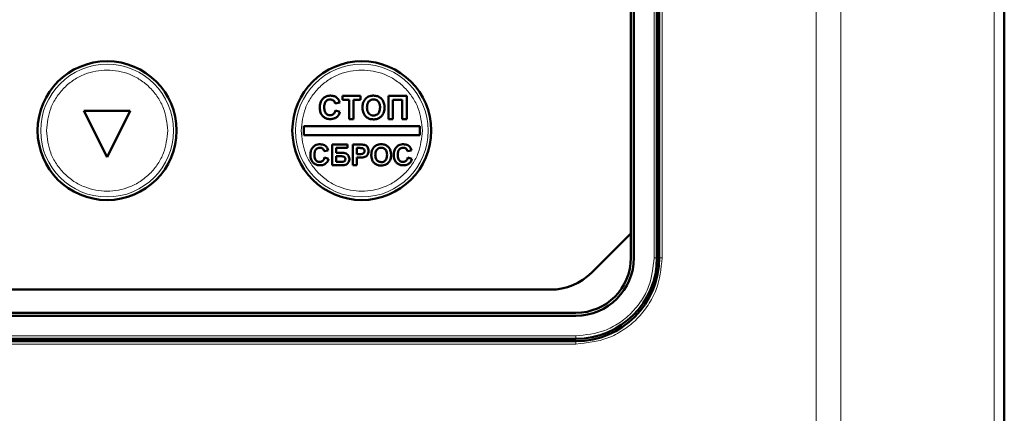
# Model space of a CAD drawing. Header units: millimetres. Extents: x 0 to 594, y 0 to 420.
# Tile 6 of 10: x 130 to 164, y 248 to 262. Entities that reach past the tile are written whole.
import ezdxf

# ---------------------------------------------------------------- set-up
doc = ezdxf.new("R2010")
doc.units = ezdxf.units.MM

msp = doc.modelspace()

# ---------------------------------------------------------------- linework, layer by layer
at = {"color": 9, "linetype": 'Continuous', "lineweight": 18}
for p, q in [((157.529, 222.926), (157.529, 304.932)), ((158.378, 222.926), (158.378, 304.932)), ((163.675, 222.926), (163.675, 304.932)), ((152.206, 294.949), (152.206, 253.749)), ((151.926, 253.749), (151.926, 264.594)), ((151.926, 253.749), (152.026, 253.749)), ((152.206, 253.749), (152.106, 253.749)), ((116.826, 251.049), (149.226, 251.049)), ((149.226, 250.769), (116.826, 250.769)), ((149.226, 250.949), (149.226, 251.049)), ((149.226, 250.769), (149.226, 250.869))]:
    msp.add_line(p, q, dxfattribs=at)
at = {"color": 7, "linetype": 'Continuous', "lineweight": 50}
for p, q in [((164.026, 222.926), (164.026, 304.932)), ((152.026, 253.749), (152.026, 264.594)), ((152.106, 264.669), (152.106, 253.749)), ((151.126, 254.597), (151.126, 264.263)), ((151.226, 264.304), (151.226, 253.749)), ((152.026, 259.949), (152.106, 259.949)), ((141.154, 259.349), (141.78, 259.349)), ((141.154, 259.215), (141.154, 259.349)), ((141.78, 259.349), (141.78, 259.215)), ((142.744, 259.349), (143.38, 259.349)), ((142.744, 258.549), (142.744, 259.349)), ((143.38, 259.349), (143.38, 258.549)), ((152.106, 259.349), (152.026, 259.349)), ((141.062, 259.123), (140.908, 259.092)), ((141.39, 259.215), (141.154, 259.215)), ((141.39, 258.549), (141.39, 259.215)), ((141.78, 259.215), (141.544, 259.215)), ((141.544, 259.215), (141.544, 258.549)), ((142.898, 259.215), (142.898, 258.549)), ((143.226, 259.215), (142.898, 259.215)), ((143.226, 258.549), (143.226, 259.215)), ((132.226, 258.829), (133.026, 257.229)), ((133.826, 258.829), (132.226, 258.829)), ((133.026, 257.229), (133.826, 258.829)), ((140.918, 258.846), (141.072, 258.795)), ((143.826, 258.309), (139.826, 258.309)), ((139.826, 258.309), (139.826, 257.989)), ((141.544, 258.549), (141.39, 258.549)), ((142.898, 258.549), (142.744, 258.549)), ((143.38, 258.549), (143.226, 258.549)), ((143.826, 257.989), (143.826, 258.309)), ((139.826, 257.989), (143.826, 257.989)), ((140.798, 256.949), (140.798, 257.669)), ((141.333, 257.669), (140.798, 257.669)), ((140.936, 257.549), (141.333, 257.549)), ((140.936, 257.383), (140.936, 257.549)), ((141.333, 257.549), (141.333, 257.669)), ((141.518, 256.949), (141.518, 257.669)), ((141.748, 257.669), (141.518, 257.669)), ((141.656, 257.549), (141.73, 257.549)), ((141.656, 257.336), (141.656, 257.549)), ((140.669, 257.466), (140.53, 257.438)), ((140.539, 257.216), (140.678, 257.17)), ((141.133, 257.383), (140.936, 257.383)), ((140.936, 257.263), (141.093, 257.263)), ((140.936, 257.069), (140.936, 257.263)), ((141.739, 257.336), (141.656, 257.336)), ((141.656, 257.216), (141.751, 257.216)), ((141.656, 256.949), (141.656, 257.216)), ((143.549, 257.466), (143.41, 257.438)), ((143.419, 257.216), (143.558, 257.17)), ((152.106, 257.349), (152.026, 257.349)), ((140.798, 256.949), (141.137, 256.949)), ((141.086, 257.069), (140.936, 257.069)), ((141.656, 256.949), (141.518, 256.949)), ((152.106, 256.749), (152.026, 256.749)), ((149.763, 253.234), (151.126, 254.597)), ((151.126, 253.749), (151.126, 254.597)), ((117.703, 252.649), (148.349, 252.649)), ((116.826, 251.849), (149.226, 251.849)), ((149.226, 251.749), (116.826, 251.749)), ((116.826, 250.949), (149.226, 250.949)), ((149.226, 250.869), (116.826, 250.869)), ((141.426, 250.869), (141.426, 250.949)), ((142.026, 250.869), (142.026, 250.949)), ((144.026, 250.869), (144.026, 250.949)), ((144.626, 250.949), (144.626, 250.869))]:
    msp.add_line(p, q, dxfattribs=at)
for centre in [(133.026, 258.149), (141.826, 258.149)]:
    msp.add_circle(centre, 2.4, dxfattribs=at)
at = {"color": 9, "linetype": 'Continuous', "lineweight": 18}
for centre in [(133.026, 258.149), (141.826, 258.149)]:
    msp.add_circle(centre, 2.295, dxfattribs=at)
at = {"color": 7, "linetype": 'Continuous', "lineweight": 50}
for centre, radius, end in [((149.226, 253.749), 1.9, 0), ((149.226, 253.749), 2, 0), ((149.226, 253.749), 2.8, 0), ((149.226, 253.749), 2.88, 0), ((148.349, 254.649), 2, 315)]:
    msp.add_arc(centre, radius, 270, end, dxfattribs=at)
at = {"color": 9, "linetype": 'Continuous', "lineweight": 18}
for points, knots in [([(130.931, 258.149), (130.959, 258.412), (131.002, 258.818), (131.263, 259.305), (131.534, 259.641), (131.869, 259.913), (132.357, 260.166), (133.026, 260.294), (133.695, 260.166), (134.183, 259.913), (134.518, 259.641), (134.789, 259.305), (135.05, 258.818), (135.093, 258.412), (135.121, 258.149)], [0, 0, 0, 0, 0.119728, 0.18418, 0.25, 0.31582, 0.380272, 0.5, 0.619728, 0.68418, 0.75, 0.81582, 0.880272, 1, 1, 1, 1]), ([(139.731, 258.149), (139.759, 258.412), (139.802, 258.818), (140.063, 259.305), (140.334, 259.641), (140.669, 259.913), (141.157, 260.166), (141.826, 260.294), (142.495, 260.166), (142.983, 259.913), (143.318, 259.641), (143.589, 259.305), (143.85, 258.818), (143.893, 258.412), (143.921, 258.149)], [0, 0, 0, 0, 0.119728, 0.18418, 0.25, 0.31582, 0.380272, 0.5, 0.619728, 0.68418, 0.75, 0.81582, 0.880272, 1, 1, 1, 1]), ([(135.121, 258.149), (135.093, 257.885), (135.05, 257.48), (134.789, 256.992), (134.518, 256.657), (134.183, 256.385), (133.695, 256.132), (133.026, 256.003), (132.357, 256.132), (131.869, 256.385), (131.534, 256.657), (131.263, 256.992), (131.002, 257.48), (130.959, 257.885), (130.931, 258.149)], [0, 0, 0, 0, 0.119728, 0.18418, 0.25, 0.31582, 0.380272, 0.5, 0.619728, 0.68418, 0.75, 0.81582, 0.880272, 1, 1, 1, 1]), ([(143.921, 258.149), (143.893, 257.885), (143.85, 257.48), (143.589, 256.992), (143.318, 256.657), (142.983, 256.385), (142.495, 256.132), (141.826, 256.003), (141.157, 256.132), (140.669, 256.385), (140.334, 256.657), (140.063, 256.992), (139.802, 257.48), (139.759, 257.885), (139.731, 258.149)], [0, 0, 0, 0, 0.119728, 0.18418, 0.25, 0.31582, 0.380272, 0.5, 0.619728, 0.68418, 0.75, 0.81582, 0.880272, 1, 1, 1, 1]), ([(149.226, 251.049), (149.566, 251.085), (150.088, 251.14), (150.717, 251.477), (151.149, 251.825), (151.498, 252.258), (151.835, 252.887), (151.89, 253.409), (151.926, 253.749)], [0, 0, 0, 0, 0.239457, 0.368361, 0.5, 0.631639, 0.760543, 1, 1, 1, 1]), ([(152.206, 253.749), (152.166, 253.374), (152.105, 252.797), (151.733, 252.103), (151.349, 251.626), (150.871, 251.241), (150.178, 250.87), (149.601, 250.808), (149.226, 250.769)], [0, 0, 0, 0, 0.239457, 0.368361, 0.5, 0.631639, 0.760543, 1, 1, 1, 1])]:
    msp.add_open_spline(points, degree=3, knots=knots, dxfattribs=at)
at = {"color": 7, "linetype": 'Continuous', "lineweight": 50}
for points, knots in [([(140.375, 258.947), (140.376, 258.974), (140.378, 259.054), (140.411, 259.173), (140.495, 259.277), (140.594, 259.339), (140.682, 259.357), (140.732, 259.359), (140.745, 259.359)], [0, 0, 0, 0, 0.128353, 0.388703, 0.573955, 0.759327, 0.937427, 1, 1, 1, 1]), ([(140.745, 259.359), (140.772, 259.358), (140.835, 259.354), (140.918, 259.324), (140.964, 259.286), (140.981, 259.271)], [0, 0, 0, 0, 0.311487, 0.735849, 1, 1, 1, 1]), ([(140.981, 259.271), (140.999, 259.251), (141.026, 259.219), (141.048, 259.166), (141.057, 259.137), (141.062, 259.123)], [0, 0, 0, 0, 0.473697, 0.735232, 1, 1, 1, 1]), ([(141.887, 259.147), (141.9, 259.171), (141.932, 259.232), (141.994, 259.295), (142.047, 259.32), (142.061, 259.328)], [0, 0, 0, 0, 0.314278, 0.810471, 1, 1, 1, 1]), ([(142.061, 259.328), (142.087, 259.336), (142.127, 259.35), (142.184, 259.358), (142.215, 259.359), (142.23, 259.359)], [0, 0, 0, 0, 0.465946, 0.731676, 1, 1, 1, 1]), ([(142.23, 259.359), (142.257, 259.358), (142.325, 259.355), (142.431, 259.319), (142.526, 259.239), (142.592, 259.124), (142.609, 259.022), (142.61, 258.959), (142.611, 258.948)], [0, 0, 0, 0, 0.126835, 0.326225, 0.51912, 0.6994, 0.944414, 1, 1, 1, 1]), ([(140.74, 258.549), (140.713, 258.55), (140.647, 258.553), (140.547, 258.591), (140.456, 258.668), (140.392, 258.781), (140.376, 258.879), (140.375, 258.938), (140.375, 258.947)], [0, 0, 0, 0, 0.132331, 0.325849, 0.518063, 0.708615, 0.957186, 1, 1, 1, 1]), ([(140.734, 259.226), (140.707, 259.223), (140.659, 259.219), (140.599, 259.181), (140.556, 259.127), (140.532, 259.049), (140.53, 258.99), (140.529, 258.959)], [0, 0, 0, 0, 0.212297, 0.3758, 0.53945, 0.750187, 1, 1, 1, 1]), ([(140.529, 258.959), (140.529, 258.932), (140.531, 258.868), (140.552, 258.783), (140.604, 258.723), (140.657, 258.692), (140.703, 258.683), (140.728, 258.682), (140.733, 258.682)], [0, 0, 0, 0, 0.2054455, 0.4934589, 0.648874, 0.8039002, 0.960212, 1, 1, 1, 1]), ([(140.908, 259.092), (140.9, 259.116), (140.886, 259.157), (140.839, 259.199), (140.789, 259.222), (140.752, 259.225), (140.734, 259.226)], [0, 0, 0, 0, 0.313785, 0.543656, 0.773131, 1, 1, 1, 1]), ([(141.852, 258.944), (141.852, 258.971), (141.854, 259.018), (141.865, 259.087), (141.88, 259.127), (141.887, 259.147)], [0, 0, 0, 0, 0.385504, 0.689688, 1, 1, 1, 1]), ([(142.232, 258.538), (142.205, 258.54), (142.135, 258.542), (142.027, 258.579), (141.933, 258.66), (141.868, 258.777), (141.853, 258.875), (141.852, 258.935), (141.852, 258.944)], [0, 0, 0, 0, 0.127808, 0.335199, 0.531853, 0.711396, 0.95982, 1, 1, 1, 1]), ([(142.005, 258.949), (142.006, 258.976), (142.009, 259.036), (142.034, 259.117), (142.085, 259.179), (142.145, 259.215), (142.197, 259.225), (142.226, 259.225), (142.232, 259.226)], [0, 0, 0, 0, 0.198524, 0.446406, 0.616149, 0.785789, 0.95492, 1, 1, 1, 1]), ([(142.232, 258.672), (142.205, 258.674), (142.15, 258.679), (142.083, 258.723), (142.033, 258.788), (142.009, 258.866), (142.006, 258.923), (142.005, 258.949)], [0, 0, 0, 0, 0.200704, 0.403479, 0.575737, 0.804839, 1, 1, 1, 1]), ([(142.232, 259.226), (142.259, 259.224), (142.308, 259.22), (142.371, 259.185), (142.417, 259.135), (142.452, 259.056), (142.455, 258.992), (142.457, 258.951)], [0, 0, 0, 0, 0.201187, 0.364397, 0.527295, 0.696981, 1, 1, 1, 1]), ([(142.457, 258.951), (142.456, 258.925), (142.454, 258.871), (142.433, 258.795), (142.39, 258.731), (142.33, 258.688), (142.274, 258.673), (142.241, 258.672), (142.232, 258.672)], [0, 0, 0, 0, 0.198222, 0.397727, 0.577228, 0.756827, 0.930756, 1, 1, 1, 1]), ([(142.611, 258.948), (142.61, 258.921), (142.607, 258.842), (142.573, 258.726), (142.493, 258.623), (142.395, 258.562), (142.304, 258.54), (142.249, 258.539), (142.232, 258.538)], [0, 0, 0, 0, 0.1274799, 0.3778464, 0.5597384, 0.7419847, 0.917467, 1, 1, 1, 1]), ([(140.733, 258.682), (140.759, 258.684), (140.802, 258.689), (140.855, 258.723), (140.896, 258.774), (140.91, 258.819), (140.918, 258.846)], [0, 0, 0, 0, 0.278426, 0.482725, 0.687127, 1, 1, 1, 1]), ([(141.072, 258.795), (141.064, 258.769), (141.043, 258.709), (140.984, 258.626), (140.885, 258.566), (140.799, 258.55), (140.749, 258.549), (140.74, 258.549)], [0, 0, 0, 0, 0.1789459, 0.4271408, 0.6626886, 0.9378317, 1, 1, 1, 1]), ([(140.05, 257.307), (140.051, 257.334), (140.054, 257.408), (140.086, 257.516), (140.162, 257.608), (140.252, 257.661), (140.329, 257.677), (140.373, 257.678), (140.383, 257.678)], [0, 0, 0, 0, 0.142659, 0.398278, 0.582647, 0.767146, 0.944226, 1, 1, 1, 1]), ([(140.374, 257.558), (140.351, 257.556), (140.31, 257.553), (140.257, 257.522), (140.217, 257.476), (140.192, 257.405), (140.19, 257.35), (140.189, 257.318)], [0, 0, 0, 0, 0.192684, 0.356171, 0.519657, 0.717223, 1, 1, 1, 1]), ([(140.53, 257.438), (140.523, 257.458), (140.511, 257.494), (140.471, 257.532), (140.425, 257.554), (140.391, 257.557), (140.374, 257.558)], [0, 0, 0, 0, 0.294301, 0.524227, 0.753316, 1, 1, 1, 1]), ([(140.383, 257.678), (140.41, 257.676), (140.464, 257.673), (140.538, 257.647), (140.577, 257.614), (140.596, 257.599)], [0, 0, 0, 0, 0.346249, 0.694633, 1, 1, 1, 1]), ([(140.596, 257.599), (140.605, 257.589), (140.623, 257.57), (140.649, 257.525), (140.661, 257.489), (140.669, 257.466)], [0, 0, 0, 0, 0.260933, 0.521911, 1, 1, 1, 1]), ([(141.73, 257.549), (141.743, 257.549), (141.768, 257.549), (141.804, 257.548), (141.827, 257.545), (141.839, 257.544)], [0, 0, 0, 0, 0.365226, 0.682148, 1, 1, 1, 1]), ([(141.919, 257.658), (141.892, 257.661), (141.851, 257.667), (141.793, 257.668), (141.763, 257.669), (141.748, 257.669)], [0, 0, 0, 0, 0.470676, 0.735263, 1, 1, 1, 1]), ([(141.839, 257.544), (141.852, 257.54), (141.876, 257.533), (141.904, 257.508), (141.921, 257.478), (141.923, 257.455), (141.924, 257.443)], [0, 0, 0, 0, 0.28134, 0.520584, 0.761321, 1, 1, 1, 1]), ([(142.062, 257.445), (142.061, 257.472), (142.058, 257.522), (142.025, 257.587), (141.978, 257.635), (141.938, 257.65), (141.919, 257.658)], [0, 0, 0, 0, 0.292336, 0.535735, 0.778912, 1, 1, 1, 1]), ([(142.187, 257.487), (142.199, 257.511), (142.229, 257.567), (142.286, 257.622), (142.331, 257.644), (142.344, 257.65)], [0, 0, 0, 0, 0.349541, 0.81974, 1, 1, 1, 1]), ([(142.293, 257.309), (142.294, 257.336), (142.296, 257.39), (142.32, 257.462), (142.364, 257.515), (142.418, 257.548), (142.465, 257.557), (142.491, 257.558), (142.497, 257.558)], [0, 0, 0, 0, 0.22069, 0.443296, 0.613106, 0.782829, 0.951862, 1, 1, 1, 1]), ([(142.344, 257.65), (142.356, 257.654), (142.381, 257.664), (142.432, 257.675), (142.47, 257.677), (142.495, 257.678)], [0, 0, 0, 0, 0.257901, 0.515843, 1, 1, 1, 1]), ([(142.495, 257.678), (142.522, 257.677), (142.586, 257.674), (142.682, 257.638), (142.765, 257.566), (142.823, 257.462), (142.837, 257.371), (142.838, 257.316), (142.838, 257.308)], [0, 0, 0, 0, 0.141007, 0.337531, 0.527189, 0.708036, 0.956542, 1, 1, 1, 1]), ([(142.497, 257.558), (142.524, 257.556), (142.572, 257.552), (142.63, 257.515), (142.672, 257.464), (142.696, 257.393), (142.698, 257.339), (142.699, 257.311)], [0, 0, 0, 0, 0.224201, 0.389869, 0.555216, 0.765265, 1, 1, 1, 1]), ([(142.93, 257.307), (142.931, 257.334), (142.934, 257.408), (142.966, 257.516), (143.042, 257.608), (143.132, 257.661), (143.209, 257.677), (143.253, 257.678), (143.263, 257.678)], [0, 0, 0, 0, 0.142659, 0.398278, 0.582647, 0.767146, 0.944226, 1, 1, 1, 1]), ([(143.254, 257.558), (143.231, 257.556), (143.19, 257.553), (143.137, 257.522), (143.097, 257.476), (143.072, 257.405), (143.07, 257.35), (143.069, 257.318)], [0, 0, 0, 0, 0.192684, 0.356171, 0.519657, 0.717223, 1, 1, 1, 1]), ([(143.41, 257.438), (143.403, 257.458), (143.391, 257.494), (143.351, 257.532), (143.305, 257.554), (143.271, 257.557), (143.254, 257.558)], [0, 0, 0, 0, 0.294301, 0.524227, 0.753316, 1, 1, 1, 1]), ([(143.263, 257.678), (143.29, 257.676), (143.344, 257.673), (143.418, 257.647), (143.457, 257.614), (143.476, 257.599)], [0, 0, 0, 0, 0.346249, 0.694633, 1, 1, 1, 1]), ([(143.476, 257.599), (143.485, 257.589), (143.503, 257.57), (143.529, 257.525), (143.541, 257.489), (143.549, 257.466)], [0, 0, 0, 0, 0.2609331, 0.5219106, 1, 1, 1, 1]), ([(140.379, 256.949), (140.352, 256.95), (140.29, 256.954), (140.2, 256.991), (140.121, 257.06), (140.064, 257.162), (140.051, 257.249), (140.05, 257.301), (140.05, 257.307)], [0, 0, 0, 0, 0.147162, 0.335906, 0.525454, 0.715807, 0.966568, 1, 1, 1, 1]), ([(140.189, 257.318), (140.189, 257.291), (140.191, 257.237), (140.209, 257.166), (140.247, 257.114), (140.294, 257.082), (140.338, 257.07), (140.365, 257.069), (140.373, 257.069)], [0, 0, 0, 0, 0.2281769, 0.4580451, 0.6145173, 0.7707462, 0.9310038, 1, 1, 1, 1]), ([(140.373, 257.069), (140.395, 257.071), (140.434, 257.075), (140.481, 257.105), (140.519, 257.151), (140.532, 257.192), (140.539, 257.216)], [0, 0, 0, 0, 0.272518, 0.476499, 0.680539, 1, 1, 1, 1]), ([(141.093, 257.263), (141.12, 257.262), (141.159, 257.261), (141.206, 257.249), (141.232, 257.234), (141.249, 257.214), (141.258, 257.191), (141.259, 257.174), (141.259, 257.165)], [0, 0, 0, 0, 0.366028, 0.533651, 0.66321, 0.772294, 0.88119, 1, 1, 1, 1]), ([(141.398, 257.165), (141.395, 257.192), (141.39, 257.247), (141.346, 257.314), (141.282, 257.363), (141.207, 257.38), (141.156, 257.382), (141.133, 257.383)], [0, 0, 0, 0, 0.209202, 0.420253, 0.603252, 0.818138, 1, 1, 1, 1]), ([(141.924, 257.443), (141.923, 257.429), (141.92, 257.405), (141.901, 257.375), (141.876, 257.354), (141.822, 257.335), (141.775, 257.336), (141.739, 257.336)], [0, 0, 0, 0, 0.1666672, 0.2970386, 0.4275025, 0.5637956, 1, 1, 1, 1]), ([(141.751, 257.216), (141.764, 257.217), (141.791, 257.217), (141.841, 257.218), (141.878, 257.223), (141.902, 257.227)], [0, 0, 0, 0, 0.264256, 0.528508, 1, 1, 1, 1]), ([(141.902, 257.227), (141.925, 257.235), (141.972, 257.251), (142.024, 257.303), (142.058, 257.369), (142.061, 257.418), (142.062, 257.445)], [0, 0, 0, 0, 0.251247, 0.504185, 0.722818, 1, 1, 1, 1]), ([(142.155, 257.304), (142.156, 257.331), (142.157, 257.375), (142.168, 257.437), (142.181, 257.471), (142.187, 257.487)], [0, 0, 0, 0, 0.428488, 0.711757, 1, 1, 1, 1]), ([(142.497, 256.939), (142.471, 256.941), (142.405, 256.944), (142.308, 256.979), (142.225, 257.053), (142.168, 257.158), (142.156, 257.246), (142.155, 257.299), (142.155, 257.304)], [0, 0, 0, 0, 0.142083, 0.3458, 0.539208, 0.718738, 0.96922, 1, 1, 1, 1]), ([(142.497, 257.059), (142.47, 257.062), (142.421, 257.067), (142.362, 257.107), (142.318, 257.162), (142.296, 257.233), (142.294, 257.285), (142.293, 257.309)], [0, 0, 0, 0, 0.223734, 0.398514, 0.57286, 0.800842, 1, 1, 1, 1]), ([(142.699, 257.311), (142.698, 257.284), (142.696, 257.231), (142.672, 257.158), (142.628, 257.103), (142.573, 257.069), (142.527, 257.06), (142.502, 257.06), (142.497, 257.059)], [0, 0, 0, 0, 0.220446, 0.44299, 0.617427, 0.791912, 0.959992, 1, 1, 1, 1]), ([(142.838, 257.308), (142.837, 257.281), (142.834, 257.208), (142.801, 257.103), (142.728, 257.012), (142.639, 256.959), (142.558, 256.941), (142.511, 256.94), (142.497, 256.939)], [0, 0, 0, 0, 0.141692, 0.387493, 0.568556, 0.749904, 0.926208, 1, 1, 1, 1]), ([(143.259, 256.949), (143.232, 256.95), (143.17, 256.954), (143.08, 256.991), (143.001, 257.06), (142.944, 257.162), (142.931, 257.249), (142.93, 257.301), (142.93, 257.307)], [0, 0, 0, 0, 0.147162, 0.335906, 0.525454, 0.715807, 0.966568, 1, 1, 1, 1]), ([(143.069, 257.318), (143.069, 257.291), (143.071, 257.237), (143.089, 257.166), (143.127, 257.114), (143.174, 257.082), (143.218, 257.07), (143.245, 257.069), (143.253, 257.069)], [0, 0, 0, 0, 0.228177, 0.458045, 0.614517, 0.770746, 0.931004, 1, 1, 1, 1]), ([(143.253, 257.069), (143.275, 257.071), (143.314, 257.075), (143.361, 257.105), (143.399, 257.151), (143.412, 257.192), (143.419, 257.216)], [0, 0, 0, 0, 0.272518, 0.476499, 0.680539, 1, 1, 1, 1]), ([(140.678, 257.17), (140.669, 257.145), (140.652, 257.094), (140.601, 257.023), (140.523, 256.969), (140.442, 256.95), (140.393, 256.949), (140.379, 256.949)], [0, 0, 0, 0, 0.198875, 0.399109, 0.633786, 0.8921, 1, 1, 1, 1]), ([(141.259, 257.165), (141.258, 257.154), (141.257, 257.131), (141.238, 257.104), (141.213, 257.083), (141.162, 257.067), (141.118, 257.068), (141.086, 257.069)], [0, 0, 0, 0, 0.147148, 0.296264, 0.424645, 0.575765, 1, 1, 1, 1]), ([(141.137, 256.949), (141.163, 256.949), (141.217, 256.95), (141.295, 256.971), (141.351, 257.022), (141.388, 257.082), (141.397, 257.133), (141.398, 257.161), (141.398, 257.165)], [0, 0, 0, 0, 0.20819, 0.4187641, 0.6079249, 0.7830581, 0.9666903, 1, 1, 1, 1]), ([(143.558, 257.17), (143.549, 257.145), (143.532, 257.094), (143.481, 257.023), (143.403, 256.969), (143.322, 256.95), (143.273, 256.949), (143.259, 256.949)], [0, 0, 0, 0, 0.198875, 0.399109, 0.633786, 0.8921, 1, 1, 1, 1])]:
    msp.add_open_spline(points, degree=3, knots=knots, dxfattribs=at)

doc.saveas('drawing.dxf')
